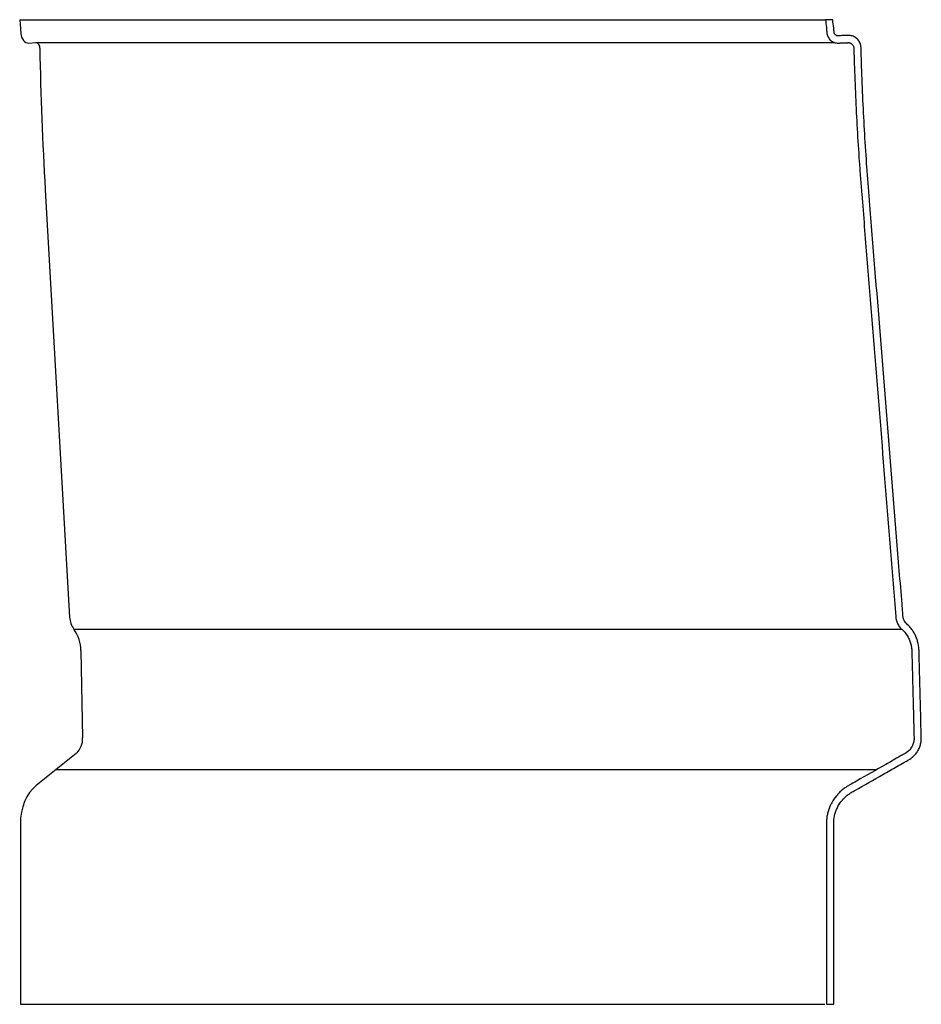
# Model space of a CAD drawing. Header units: millimetres. Extents: x 2406.965 to 2407.457, y 3181.49 to 3182.027.
import ezdxf

# ---------------------------------------------------------------- set-up
doc = ezdxf.new("R2010")
doc.units = ezdxf.units.MM
doc.layers.add('SANINDUSA', color=3, linetype='Continuous')

msp = doc.modelspace()

# ---------------------------------------------------------------- linework, layer by layer
at = {"layer": 'SANINDUSA'}
for p, q in [((2406.96523636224, 3182.027306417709), (2406.965826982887, 3182.019863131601)), ((2406.96523636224, 3182.027306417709), (2407.404780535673, 3182.027306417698)), ((2407.408763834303, 3182.027306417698), (2407.404780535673, 3182.027306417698)), ((2406.970201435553, 3182.014559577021), (2406.973987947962, 3182.014782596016)), ((2406.973987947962, 3182.014782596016), (2407.40991159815, 3182.014782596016)), ((2406.979153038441, 3181.934508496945), (2406.992480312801, 3181.701499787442)), ((2406.994842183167, 3181.69482671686), (2407.446473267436, 3181.69482671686)), ((2406.998669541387, 3181.68323388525), (2406.999549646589, 3181.63570236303)), ((2406.9961333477, 3181.627162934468), (2406.974212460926, 3181.609623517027)), ((2406.985172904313, 3181.618393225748), (2407.432857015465, 3181.618393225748)), ((2406.965607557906, 3181.588756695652), (2406.965607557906, 3181.490306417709)), ((2407.405303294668, 3181.490306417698), (2407.409261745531, 3181.490306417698))]:
    msp.add_line(p, q, dxfattribs=at)
at = {"layer": 'SANINDUSA', "flags": 128}
for points in [[(2406.965826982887, 3182.019863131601), (2406.965988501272, 3182.01876750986), (2406.966291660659, 3182.017733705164), (2406.966725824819, 3182.016797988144), (2406.967275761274, 3182.015993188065), (2406.967922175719, 3182.01534754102), (2406.968642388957, 3182.014883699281), (2406.969411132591, 3182.014617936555), (2406.970201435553, 3182.014559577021)], [(2406.974212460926, 3181.609623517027), (2406.972343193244, 3181.60788827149), (2406.970651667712, 3181.605820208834), (2406.969167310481, 3181.603455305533), (2406.967915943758, 3181.600834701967), (2406.966919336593, 3181.598003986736), (2406.966194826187, 3181.595012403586), (2406.965755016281, 3181.591911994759), (2406.965607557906, 3181.588756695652)]]:
    msp.add_lwpolyline(points, dxfattribs=at)
at = {"layer": 'SANINDUSA'}
for centre, radius, start, end in [((2406.973611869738, 3182.012183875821), 0.00262579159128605, 352.4932233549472, 81.76551078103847), ((2408.996897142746, 3182.049885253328), 2.021040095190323, 181.0786097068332, 183.272669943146), ((2407.004302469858, 3181.701929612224), 0.01182996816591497, 182.0822175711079, 216.8996560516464), ((2406.979385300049, 3181.683295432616), 0.01928433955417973, 359.8171360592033, 36.72400892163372), ((2406.988831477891, 3181.635037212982), 0.0107387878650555, 312.8399615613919, 3.551117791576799)]:
    msp.add_arc(centre, radius, start, end, dxfattribs=at)
for points, knots in [([(2407.404780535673, 3182.027306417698), (2407.404940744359, 3182.02587276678), (2407.405181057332, 3182.023722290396), (2407.405441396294, 3182.021392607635), (2407.405541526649, 3182.020496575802), (2407.405581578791, 3182.020138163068), (2407.405599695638, 3182.019958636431), (2407.405667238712, 3182.019422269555), (2407.405744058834, 3182.019070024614), (2407.405963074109, 3182.018376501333), (2407.406107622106, 3182.018031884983), (2407.406452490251, 3182.017385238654), (2407.406653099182, 3182.017080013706), (2407.407111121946, 3182.016506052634), (2407.407369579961, 3182.01623755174), (2407.407923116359, 3182.015759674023), (2407.408220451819, 3182.015547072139), (2407.408698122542, 3182.015268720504), (2407.408862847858, 3182.01518277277), (2407.409196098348, 3182.015028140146), (2407.409365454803, 3182.014958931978), (2407.409881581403, 3182.014775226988), (2407.410236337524, 3182.014684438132), (2407.410968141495, 3182.014569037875), (2407.411333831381, 3182.014546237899), (2407.411881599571, 3182.014562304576), (2407.412064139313, 3182.014571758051), (2407.412429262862, 3182.014587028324), (2407.413342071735, 3182.014625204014), (2407.414620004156, 3182.014678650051), (2407.415897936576, 3182.014732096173), (2407.416536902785, 3182.014758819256), (2407.416810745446, 3182.01477027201), (2407.41699330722, 3182.01477790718), (2407.417084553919, 3182.014783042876), (2407.417358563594, 3182.014788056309), (2407.41754290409, 3182.01477463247), (2407.417906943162, 3182.014713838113), (2407.418083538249, 3182.014667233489), (2407.41842627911, 3182.014542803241), (2407.418593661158, 3182.014464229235), (2407.418911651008, 3182.014277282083), (2407.419059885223, 3182.014170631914), (2407.419335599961, 3182.013931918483), (2407.419464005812, 3182.013798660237), (2407.419694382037, 3182.013510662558), (2407.419795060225, 3182.013358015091), (2407.419968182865, 3182.013035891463), (2407.420041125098, 3182.012864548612), (2407.420153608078, 3182.01251466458), (2407.420193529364, 3182.01233639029), (2407.420241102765, 3182.011973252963), (2407.420243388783, 3182.011787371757), (2407.420253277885, 3182.011416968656), (2407.420268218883, 3182.010861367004), (2407.420303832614, 3182.009564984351), (2407.420335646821, 3182.008453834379), (2407.420400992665, 3182.006231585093), (2407.420446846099, 3182.004750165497), (2407.420880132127, 3181.991418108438), (2407.42141181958, 3181.979572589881), (2407.42242867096, 3181.961820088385), (2407.422991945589, 3181.952947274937), (2407.423637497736, 3181.944079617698), (2407.424086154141, 3181.938168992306), (2407.424322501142, 3181.93521443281), (2407.425512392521, 3181.920442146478), (2407.43027195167, 3181.861353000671), (2407.435983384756, 3181.790446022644), (2407.441218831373, 3181.725447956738), (2407.442646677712, 3181.707721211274), (2407.443137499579, 3181.70162764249), (2407.443150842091, 3181.701442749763), (2407.443189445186, 3181.701074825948), (2407.443213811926, 3181.700891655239), (2407.44330205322, 3181.700344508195), (2407.443381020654, 3181.699982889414), (2407.443580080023, 3181.699266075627), (2407.443701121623, 3181.698908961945), (2407.44397952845, 3181.698217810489), (2407.444137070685, 3181.697882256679), (2407.444663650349, 3181.696905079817), (2407.445087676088, 3181.696290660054), (2407.44583226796, 3181.695438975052), (2407.446098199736, 3181.695167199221), (2407.446525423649, 3181.694778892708), (2407.446670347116, 3181.694651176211), (2407.446949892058, 3181.694388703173), (2407.44708674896, 3181.694255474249), (2407.448292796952, 3181.693038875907), (2407.449185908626, 3181.691835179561), (2407.450267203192, 3181.689853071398), (2407.450583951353, 3181.689162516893), (2407.450988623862, 3181.688078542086), (2407.451112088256, 3181.687707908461), (2407.451332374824, 3181.686954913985), (2407.451427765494, 3181.686577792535), (2407.45167166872, 3181.685444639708), (2407.451778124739, 3181.684686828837), (2407.451857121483, 3181.683546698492), (2407.451865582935, 3181.683165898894), (2407.451885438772, 3181.682404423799), (2407.451935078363, 3181.680500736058), (2407.452064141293, 3181.675551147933), (2407.452342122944, 3181.664890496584), (2407.45265981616, 3181.652706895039), (2407.452937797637, 3181.642046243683), (2407.453056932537, 3181.637477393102), (2407.453101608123, 3181.635764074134), (2407.453107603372, 3181.635573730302), (2407.453104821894, 3181.635192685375), (2407.45309772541, 3181.635002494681), (2407.453059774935, 3181.634436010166), (2407.452964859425, 3181.633689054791), (2407.452783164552, 3181.632958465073), (2407.45255714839, 3181.632236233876), (2407.452421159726, 3181.631878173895), (2407.451956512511, 3181.630844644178), (2407.451569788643, 3181.630200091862), (2407.45087253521, 3181.629300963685), (2407.450620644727, 3181.629013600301), (2407.450090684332, 3181.628477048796), (2407.449811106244, 3181.628225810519), (2407.449222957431, 3181.627757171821), (2407.448914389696, 3181.627539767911), (2407.448429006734, 3181.627239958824), (2407.448262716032, 3181.627146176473), (2407.447931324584, 3181.626957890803), (2407.44710284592, 3181.626487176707), (2407.443623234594, 3181.624510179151), (2407.435007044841, 3181.61961477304), (2407.425728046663, 3181.614342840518), (2407.419100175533, 3181.610577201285), (2407.417443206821, 3181.609635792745), (2407.417111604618, 3181.609447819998), (2407.416461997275, 3181.609051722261), (2407.416142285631, 3181.608846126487), (2407.415198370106, 3181.608206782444), (2407.414589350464, 3181.607750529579), (2407.413706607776, 3181.607020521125), (2407.413417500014, 3181.606769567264), (2407.412849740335, 3181.606252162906), (2407.412570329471, 3181.605984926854), (2407.411754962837, 3181.60516637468), (2407.411241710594, 3181.604598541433), (2407.409790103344, 3181.602830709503), (2407.408939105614, 3181.601566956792), (2407.407841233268, 3181.599540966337), (2407.407505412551, 3181.598842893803), (2407.406908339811, 3181.597432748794), (2407.40664495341, 3181.596717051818), (2407.406187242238, 3181.595264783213), (2407.405992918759, 3181.594528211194), (2407.405674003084, 3181.593033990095), (2407.405549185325, 3181.592274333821), (2407.405372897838, 3181.590741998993), (2407.40532194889, 3181.589975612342), (2407.405300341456, 3181.588825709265), (2407.405303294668, 3181.588442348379), (2407.405303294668, 3181.58767566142), (2407.405303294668, 3181.585758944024), (2407.405303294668, 3181.57770873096), (2407.405303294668, 3181.545507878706), (2407.405303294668, 3181.514840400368), (2407.405303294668, 3181.490306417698)], [0, 0, 0, 0, 0.007812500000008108, 0.01171875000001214, 0.01269531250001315, 0.01269531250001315, 0.01367187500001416, 0.01367187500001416, 0.01562500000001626, 0.01562500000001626, 0.01757812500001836, 0.01757812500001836, 0.01953125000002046, 0.01953125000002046, 0.02148437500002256, 0.02148437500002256, 0.02343750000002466, 0.02343750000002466, 0.02441406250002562, 0.02441406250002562, 0.02539062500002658, 0.02539062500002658, 0.0273437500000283, 0.0273437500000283, 0.02929687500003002, 0.02929687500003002, 0.0302734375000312, 0.0302734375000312, 0.03125000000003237, 0.03515625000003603, 0.03710937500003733, 0.03808593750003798, 0.03857421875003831, 0.03857421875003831, 0.03906250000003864, 0.03906250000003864, 0.04003906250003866, 0.04003906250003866, 0.04101562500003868, 0.04101562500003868, 0.04199218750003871, 0.04199218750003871, 0.04296875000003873, 0.04296875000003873, 0.04394531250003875, 0.04394531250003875, 0.04492187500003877, 0.04492187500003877, 0.04589843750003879, 0.04589843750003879, 0.04687500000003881, 0.04687500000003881, 0.04785156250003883, 0.04785156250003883, 0.04882812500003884, 0.05078125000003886, 0.05468750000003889, 0.05468750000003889, 0.06250000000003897, 0.06250000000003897, 0.1250000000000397, 0.1250000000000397, 0.15625000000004, 0.1718750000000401, 0.1718750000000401, 0.1875000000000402, 0.1875000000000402, 0.2500000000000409, 0.5000000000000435, 0.5625000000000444, 0.5937500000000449, 0.5937500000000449, 0.5947265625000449, 0.5947265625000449, 0.5957031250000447, 0.5957031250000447, 0.5976562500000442, 0.5976562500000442, 0.5996093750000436, 0.5996093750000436, 0.6015625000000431, 0.6015625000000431, 0.6054687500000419, 0.6054687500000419, 0.6074218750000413, 0.6074218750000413, 0.608398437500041, 0.608398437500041, 0.6093750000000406, 0.6093750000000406, 0.6171875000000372, 0.6171875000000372, 0.6210937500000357, 0.6210937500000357, 0.6230468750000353, 0.6230468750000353, 0.6250000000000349, 0.6250000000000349, 0.6289062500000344, 0.6289062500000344, 0.6308593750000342, 0.6308593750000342, 0.6328125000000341, 0.6406250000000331, 0.6562500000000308, 0.6875000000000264, 0.7031250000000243, 0.7109375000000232, 0.7109375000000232, 0.711914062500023, 0.711914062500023, 0.7128906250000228, 0.7128906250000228, 0.7148437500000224, 0.7167968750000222, 0.7167968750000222, 0.7187500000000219, 0.7187500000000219, 0.7226562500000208, 0.7226562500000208, 0.7246093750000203, 0.7246093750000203, 0.7265625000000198, 0.7265625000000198, 0.7285156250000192, 0.7285156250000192, 0.7294921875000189, 0.7294921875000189, 0.7304687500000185, 0.734375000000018, 0.7500000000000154, 0.7812500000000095, 0.7890625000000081, 0.7890625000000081, 0.7910156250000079, 0.7910156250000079, 0.7929687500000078, 0.7929687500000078, 0.7968750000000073, 0.7968750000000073, 0.7988281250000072, 0.7988281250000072, 0.8007812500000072, 0.8007812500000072, 0.8046875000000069, 0.8046875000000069, 0.8125000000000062, 0.8125000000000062, 0.8164062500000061, 0.8164062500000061, 0.8203125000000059, 0.8203125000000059, 0.8242187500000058, 0.8242187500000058, 0.8281250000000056, 0.8281250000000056, 0.8320312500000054, 0.8320312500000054, 0.8339843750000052, 0.8339843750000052, 0.835937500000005, 0.8437500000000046, 0.8750000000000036, 1, 1, 1, 1]), ([(2407.409261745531, 3181.490306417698), (2407.409261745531, 3181.513386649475), (2407.409261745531, 3181.542236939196), (2407.409261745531, 3181.573972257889), (2407.409261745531, 3181.583348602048), (2407.409261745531, 3181.586954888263), (2407.409261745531, 3181.588036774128), (2407.409261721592, 3181.588397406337), (2407.40926176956, 3181.589118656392), (2407.409271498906, 3181.589477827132), (2407.409367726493, 3181.591266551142), (2407.409595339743, 3181.592674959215), (2407.410164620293, 3181.594753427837), (2407.410392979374, 3181.595441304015), (2407.410929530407, 3181.596801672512), (2407.411232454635, 3181.597461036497), (2407.412241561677, 3181.599378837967), (2407.413046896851, 3181.600577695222), (2407.414461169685, 3181.602252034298), (2407.414961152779, 3181.602781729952), (2407.416008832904, 3181.603777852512), (2407.416557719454, 3181.604245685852), (2407.417705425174, 3181.605121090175), (2407.418304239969, 3181.60552866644), (2407.419241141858, 3181.606093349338), (2407.419561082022, 3181.606271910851), (2407.420197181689, 3181.606633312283), (2407.425604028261, 3181.609705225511), (2407.433555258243, 3181.614222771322), (2407.442460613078, 3181.61928246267), (2407.446913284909, 3181.621812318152), (2407.448980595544, 3181.622986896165), (2407.449775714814, 3181.623438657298), (2407.450093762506, 3181.623619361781), (2407.450253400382, 3181.623708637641), (2407.450726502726, 3181.623986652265), (2407.45103493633, 3181.624185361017), (2407.451927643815, 3181.624813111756), (2407.452483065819, 3181.625275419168), (2407.453257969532, 3181.626033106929), (2407.453506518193, 3181.626296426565), (2407.453983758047, 3181.626844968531), (2407.454213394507, 3181.627131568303), (2407.454861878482, 3181.628012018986), (2407.455242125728, 3181.628627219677), (2407.455736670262, 3181.629591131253), (2407.455888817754, 3181.629919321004), (2407.456167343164, 3181.630589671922), (2407.45629413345, 3181.630933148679), (2407.456631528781, 3181.631975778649), (2407.456797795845, 3181.63268034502), (2407.457017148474, 3181.634107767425), (2407.45707023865, 3181.634830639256), (2407.457062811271, 3181.63574611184), (2407.457056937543, 3181.635929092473), (2407.457047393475, 3181.636295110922), (2407.457033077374, 3181.636844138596), (2407.456999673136, 3181.638125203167), (2407.456665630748, 3181.65093584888), (2407.456302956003, 3181.664844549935), (2407.455940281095, 3181.678753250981), (2407.455873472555, 3181.681315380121), (2407.455844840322, 3181.682413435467), (2407.455825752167, 3181.683145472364), (2407.455818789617, 3181.68351162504), (2407.455721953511, 3181.685339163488), (2407.455486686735, 3181.686792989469), (2407.454878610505, 3181.688960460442), (2407.454630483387, 3181.689685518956), (2407.454060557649, 3181.691084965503), (2407.453415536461, 3181.692443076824), (2407.452623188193, 3181.693720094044), (2407.451755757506, 3181.694955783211), (2407.451282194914, 3181.695555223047), (2407.450273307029, 3181.69669168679), (2407.449737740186, 3181.697230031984), (2407.449097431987, 3181.697803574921), (2407.449025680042, 3181.697866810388), (2407.44888729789, 3181.697997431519), (2407.448819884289, 3181.698064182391), (2407.448622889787, 3181.698268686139), (2407.448498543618, 3181.698410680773), (2407.448146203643, 3181.698853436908), (2407.447938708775, 3181.699170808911), (2407.447670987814, 3181.699682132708), (2407.447589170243, 3181.699858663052), (2407.447444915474, 3181.700213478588), (2407.447381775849, 3181.700393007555), (2407.447218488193, 3181.700937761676), (2407.447144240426, 3181.701309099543), (2407.447085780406, 3181.701878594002), (2407.447073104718, 3181.702070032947), (2407.447042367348, 3181.70245163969), (2407.446996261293, 3181.703024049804), (2407.446827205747, 3181.705122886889), (2407.445689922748, 3181.719242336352), (2407.440648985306, 3181.781825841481), (2407.434747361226, 3181.855094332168), (2407.429829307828, 3181.916151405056), (2407.428599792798, 3181.931415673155), (2407.428350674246, 3181.934468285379), (2407.427870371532, 3181.940574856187), (2407.427179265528, 3181.949736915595), (2407.426576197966, 3181.958905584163), (2407.425487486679, 3181.97725173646), (2407.424918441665, 3181.989490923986), (2407.424403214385, 3182.004797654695), (2407.424304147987, 3182.008050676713), (2407.424216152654, 3182.011304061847), (2407.42420587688, 3182.011686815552), (2407.424203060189, 3182.011878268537), (2407.424177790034, 3182.012452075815), (2407.42412933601, 3182.01283369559), (2407.423973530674, 3182.013575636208), (2407.423866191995, 3182.013938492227), (2407.423592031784, 3182.0146478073), (2407.423423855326, 3182.014995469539), (2407.423038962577, 3182.015649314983), (2407.422821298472, 3182.015958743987), (2407.42233527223, 3182.016542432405), (2407.422064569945, 3182.01681815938), (2407.421489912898, 3182.017314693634), (2407.421184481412, 3182.017537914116), (2407.420537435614, 3182.017934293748), (2407.420192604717, 3182.018108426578), (2407.419488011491, 3182.018394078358), (2407.4191269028, 3182.018507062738), (2407.418387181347, 3182.018673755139), (2407.418005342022, 3182.018727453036), (2407.417434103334, 3182.01875990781), (2407.417243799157, 3182.018762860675), (2407.41686340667, 3182.018753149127), (2407.416673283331, 3182.018743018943), (2407.416102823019, 3182.018719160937), (2407.414961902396, 3182.018671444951), (2407.413440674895, 3182.018607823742), (2407.412204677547, 3182.018556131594), (2407.411729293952, 3182.018536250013), (2407.411539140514, 3182.018528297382), (2407.411443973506, 3182.018528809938), (2407.411157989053, 3182.018554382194), (2407.410970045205, 3182.018599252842), (2407.410615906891, 3182.018739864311), (2407.41044712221, 3182.018837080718), (2407.410148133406, 3182.019072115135), (2407.410013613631, 3182.019213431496), (2407.409793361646, 3182.019523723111), (2407.409704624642, 3182.019696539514), (2407.409611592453, 3182.019967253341), (2407.409587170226, 3182.020059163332), (2407.409551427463, 3182.020246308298), (2407.409542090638, 3182.020342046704), (2407.409446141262, 3182.021200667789), (2407.409190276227, 3182.023490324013), (2407.408934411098, 3182.025779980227), (2407.408763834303, 3182.027306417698)], [0, 0, 0, 0, 0.1250000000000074, 0.1562500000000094, 0.1718750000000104, 0.1757812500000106, 0.1757812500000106, 0.1777343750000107, 0.1777343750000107, 0.1796875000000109, 0.1796875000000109, 0.1875000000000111, 0.1875000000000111, 0.1914062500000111, 0.1914062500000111, 0.1953125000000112, 0.1953125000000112, 0.2031250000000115, 0.2031250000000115, 0.2070312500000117, 0.2070312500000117, 0.2109375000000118, 0.2109375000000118, 0.2148437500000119, 0.2148437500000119, 0.2167968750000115, 0.2167968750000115, 0.2187500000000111, 0.250000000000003, 0.2656249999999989, 0.2734374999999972, 0.2773437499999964, 0.2783203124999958, 0.2783203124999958, 0.2792968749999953, 0.2792968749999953, 0.2812499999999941, 0.2812499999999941, 0.2851562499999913, 0.2851562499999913, 0.2871093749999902, 0.2871093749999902, 0.2890624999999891, 0.2890624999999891, 0.2929687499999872, 0.2929687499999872, 0.2949218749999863, 0.2949218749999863, 0.2968749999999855, 0.2968749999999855, 0.3007812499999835, 0.3007812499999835, 0.3046874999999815, 0.3046874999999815, 0.305664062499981, 0.305664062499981, 0.3066406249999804, 0.3085937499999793, 0.312499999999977, 0.3749999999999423, 0.3828124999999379, 0.3867187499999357, 0.3886718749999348, 0.3886718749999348, 0.3906249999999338, 0.3906249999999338, 0.3984374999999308, 0.3984374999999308, 0.4023437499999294, 0.4023437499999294, 0.4062499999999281, 0.4101562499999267, 0.4101562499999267, 0.4140624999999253, 0.4140624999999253, 0.4179687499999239, 0.4179687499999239, 0.4184570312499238, 0.4184570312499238, 0.4189453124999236, 0.4189453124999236, 0.4199218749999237, 0.4199218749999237, 0.4218749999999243, 0.4218749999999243, 0.4228515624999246, 0.4228515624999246, 0.4238281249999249, 0.4238281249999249, 0.4257812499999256, 0.4257812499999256, 0.4267578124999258, 0.4267578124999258, 0.4277343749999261, 0.4296874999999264, 0.4374999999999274, 0.4999999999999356, 0.749999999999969, 0.8124999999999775, 0.8124999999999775, 0.8281249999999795, 0.8281249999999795, 0.8437499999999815, 0.8749999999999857, 0.8749999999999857, 0.9374999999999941, 0.9374999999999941, 0.9531249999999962, 0.9541015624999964, 0.9541015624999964, 0.9550781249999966, 0.9550781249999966, 0.9570312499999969, 0.9570312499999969, 0.9589843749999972, 0.9589843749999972, 0.9609374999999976, 0.9609374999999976, 0.9628906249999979, 0.9628906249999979, 0.9648437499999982, 0.9648437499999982, 0.9667968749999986, 0.9667968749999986, 0.9687499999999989, 0.9687499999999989, 0.9707031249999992, 0.9707031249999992, 0.9726562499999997, 0.9726562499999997, 0.9736328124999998, 0.9736328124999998, 0.974609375, 0.974609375, 0.9765625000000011, 0.9804687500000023, 0.9824218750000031, 0.9829101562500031, 0.9829101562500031, 0.9833984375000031, 0.9833984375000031, 0.984375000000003, 0.984375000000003, 0.9853515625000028, 0.9853515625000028, 0.9863281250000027, 0.9863281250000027, 0.9873046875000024, 0.9873046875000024, 0.9877929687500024, 0.9877929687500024, 0.9882812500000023, 0.9882812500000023, 0.9921875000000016, 1, 1, 1, 1]), ([(2406.965607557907, 3181.490306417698), (2407.010738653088, 3181.490306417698), (2407.061780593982, 3181.490306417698), (2407.118696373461, 3181.490306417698), (2407.136509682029, 3181.490306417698), (2407.153783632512, 3181.490306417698), (2407.170552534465, 3181.490306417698), (2407.186739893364, 3181.490306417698), (2407.203348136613, 3181.490306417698), (2407.22021095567, 3181.490306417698), (2407.237147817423, 3181.490306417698), (2407.253152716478, 3181.490306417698), (2407.268212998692, 3181.490306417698), (2407.282233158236, 3181.490306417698), (2407.295217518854, 3181.490306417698), (2407.307166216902, 3181.490306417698), (2407.318086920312, 3181.490306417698), (2407.329177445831, 3181.490306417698), (2407.340547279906, 3181.490306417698), (2407.351833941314, 3181.490306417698), (2407.36208825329, 3181.490306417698), (2407.37128881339, 3181.490306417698), (2407.379424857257, 3181.490306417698), (2407.386485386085, 3181.490306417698), (2407.392648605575, 3181.490306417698), (2407.397803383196, 3181.490306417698), (2407.401665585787, 3181.490306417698), (2407.403851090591, 3181.490306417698), (2407.404324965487, 3181.490306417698), (2407.404415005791, 3181.490306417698)], [0, 0, 0, 0, 0.1866646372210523, 0.2111122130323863, 0.2355826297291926, 0.2601941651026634, 0.2848716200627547, 0.3095347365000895, 0.3341606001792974, 0.3636743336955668, 0.3931626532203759, 0.4226410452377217, 0.4521249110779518, 0.4816296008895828, 0.5106425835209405, 0.5397049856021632, 0.5686780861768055, 0.5975892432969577, 0.6355075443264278, 0.6734846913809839, 0.7115140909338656, 0.7495892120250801, 0.787703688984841, 0.8258514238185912, 0.8640266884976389, 0.9060447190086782, 0.9480831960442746, 0.9901353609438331, 1, 1, 1, 1])]:
    msp.add_open_spline(points, degree=3, knots=knots, dxfattribs=at)

doc.saveas('drawing.dxf')
